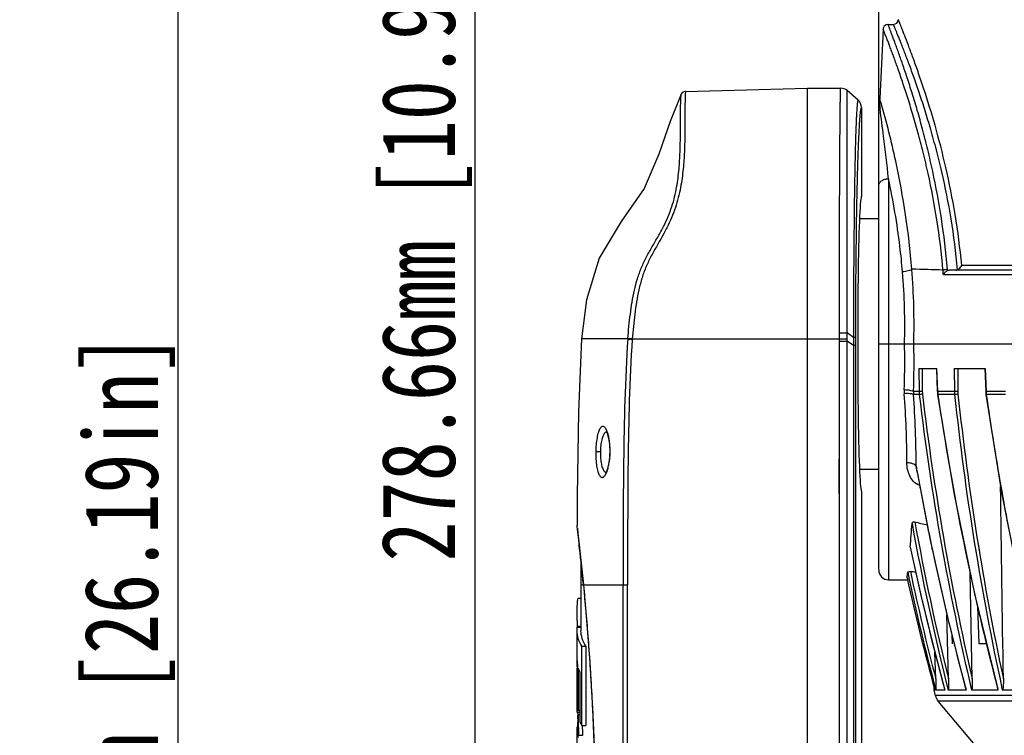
# Model space of a CAD drawing. Header units: millimetres. Extents: x 19266 to 21235, y -89 to 1237.
# Tile 11 of 74: x 19266 to 19467, y 694 to 840. Entities that reach past the tile are written whole.
import ezdxf

# ---------------------------------------------------------------- set-up
doc = ezdxf.new("R2010")
doc.units = ezdxf.units.MM
doc.header["$LTSCALE"] = 16.335
doc.header["$PDMODE"] = 3
doc.header["$PDSIZE"] = 0.3125
doc.layers.get('0').update_dxf_attribs({"linetype": 'CONTINUOUS'})
doc.layers.get('Defpoints').update_dxf_attribs({"linetype": 'CONTINUOUS'})
doc.layers.add('02___PRT_ALL_AXES', color=7, linetype='CONTINUOUS')
doc.layers.add('LAY0002', color=7, linetype='CONTINUOUS')
doc.layers.add('尺寸线', color=3, linetype='CONTINUOUS', lineweight=13)
doc.styles.get("Standard").update_dxf_attribs({"font": 'SimSun Regular.ttf', "width": 0.8})
doc.dimstyles.new('ISO-25', dxfattribs={"dimtxt": 15, "dimasz": 15, "dimexe": 1.25, "dimexo": 0.625, "dimtad": 1, "dimtoh": 1, "dimdsep": 46, "dimtxsty": 'Standard', "dimcen": 2.5, "dimadec": 0, "dimazin": 0, "dimtfac": 1, "dimtmove": 0, "dimatfit": 3, "dimldrblk": 'CLOSEDBLANK', "dimfxl": 1, "dimarcsym": 0})

# ---------------------------------------------------------------- blocks, each defined once
blk = doc.blocks.new('*D4')
at = {"layer": 'Defpoints', "color": 0, "transparency": 16777216}
for p in [(19298.45, 1029.66), (19467.28, 1029.66), (19469.34, 364.38)]:
    blk.add_point(p, dxfattribs=at)
at = {"layer": '尺寸线', "color": 0, "lineweight": -2, "transparency": 16777216}
for p, q in [((19466.66, 1029.66), (19297.2, 1029.66)), ((19298.45, 379.38), (19298.45, 1014.66)), ((19468.72, 364.38), (19297.2, 364.38))]:
    blk.add_line(p, q, dxfattribs=at)
at = {"layer": '尺寸线', "color": 0, "transparency": 16777216}
for points in [[(19295.95, 1014.66), (19300.95, 1014.66), (19298.45, 1029.66)], [(19295.95, 379.38), (19300.95, 379.38), (19298.45, 364.38)]]:
    blk.add_solid(points, dxfattribs=at)
at = {"layer": '尺寸线', "color": 0, "transparency": 16777216, "insert": (19288.57, 702.38), "char_height": 15, "attachment_point": 5, "rotation": 90}
blk.add_mtext('665.29mm [26.19in]', dxfattribs=at)
blk = doc.blocks.new('_ClosedBlank')
at = {"color": 0, "linetype": 'ByBlock', "lineweight": -2}
for p, q in [((-1, 0.167), (0, 0)), ((-1, 0.167), (-1, -0.167)), ((0, 0), (-1, -0.167))]:
    blk.add_line(p, q, dxfattribs=at)
blk = doc.blocks.new('*D6')
at = {"layer": 'Defpoints', "color": 0, "transparency": 16777216}
for p in [(19358.91, 942.16), (19462.57, 942.16), (19586.55, 663.5)]:
    blk.add_point(p, dxfattribs=at)
at = {"layer": '尺寸线', "color": 0, "lineweight": -2, "transparency": 16777216}
for p, q in [((19461.94, 942.16), (19357.66, 942.16)), ((19358.91, 678.5), (19358.91, 927.16)), ((19585.92, 663.5), (19357.66, 663.5))]:
    blk.add_line(p, q, dxfattribs=at)
at = {"layer": '尺寸线', "color": 0, "transparency": 16777216}
for points in [[(19356.41, 927.16), (19361.41, 927.16), (19358.91, 942.16)], [(19356.41, 678.5), (19361.41, 678.5), (19358.91, 663.5)]]:
    blk.add_solid(points, dxfattribs=at)
at = {"layer": '尺寸线', "color": 0, "transparency": 16777216, "insert": (19349.03, 802.83), "char_height": 15, "attachment_point": 5, "rotation": 90}
blk.add_mtext('278.66mm [10.97in]', dxfattribs=at)
blk = doc.blocks.new('*D11')
at = {"layer": 'Defpoints', "color": 0, "transparency": 16777216}
for p in [(19441.04, 1047.64), (19441.04, 799.16), (19732.04, 799.16)]:
    blk.add_point(p, dxfattribs=at)
at = {"layer": '尺寸线', "color": 0, "lineweight": -2, "transparency": 16777216}
for p, q in [((19441.04, 799.79), (19441.04, 1048.89)), ((19732.04, 799.79), (19732.04, 1048.89)), ((19717.04, 1047.64), (19456.04, 1047.64))]:
    blk.add_line(p, q, dxfattribs=at)
at = {"layer": '尺寸线', "color": 0, "transparency": 16777216}
for points in [[(19456.04, 1050.14), (19456.04, 1045.14), (19441.04, 1047.64)], [(19717.04, 1050.14), (19717.04, 1045.14), (19732.04, 1047.64)]]:
    blk.add_solid(points, dxfattribs=at)
at = {"layer": '尺寸线', "color": 0, "transparency": 16777216, "insert": (19586.54, 1057.51), "char_height": 15, "attachment_point": 5}
blk.add_mtext('291mm [11.46in]', dxfattribs=at)

msp = doc.modelspace()

# ---------------------------------------------------------------- linework, layer by layer
at = {"color": 7, "linetype": 'Continuous'}
for p, q in [((19441.923, 837.701), (19441.254, 823.573)), ((19442.928, 838.663), (19444.027, 838.663)), ((19401.697, 825.012), (19426.536, 825.663)), ((19426.536, 825.663), (19433.296, 825.663)), ((19426.536, 621.663), (19426.536, 825.662)), ((19436.838, 823.261), (19434.598, 825.181)), ((19434.635, 775.893), (19434.598, 825.181)), ((19437.536, 821.743), (19437.536, 803.663)), ((19441.146, 823.009), (19441.036, 822.356)), ((19441.036, 727.663), (19441.036, 822.355)), ((19441.254, 823.575), (19441.146, 823.009)), ((19441.146, 823.009), (19441.146, 823.009)), ((19441.156, 822.921), (19441.146, 823.009)), ((19441.188, 822.631), (19441.156, 822.921)), ((19441.254, 823.578), (19441.254, 823.579)), ((19441.431, 822.963), (19441.254, 823.578)), ((19441.531, 822.615), (19441.431, 822.963)), ((19443.036, 807.24), (19443.036, 725.663)), ((19436.084, 804.102), (19436.078, 803.687)), ((19436.559, 803.707), (19436.552, 803.346)), ((19713.608, 789.636), (19457.921, 789.636)), ((19716.568, 787.689), (19454.186, 787.689)), ((19455.034, 788.579), (19455.009, 788.88)), ((19715.681, 788.663), (19455.47, 788.663)), ((19433.033, 774.663), (19433.031, 775.913)), ((19434.637, 774.67), (19434.635, 775.893)), ((19435.895, 774.95), (19434.635, 775.893)), ((19389.968, 774.663), (19380.578, 774.663)), ((19389.975, 774.741), (19389.968, 774.661)), ((19390.876, 774.598), (19390.878, 774.663)), ((19390.878, 774.663), (19433.033, 774.663)), ((19433.033, 774.663), (19434.637, 774.67)), ((19433.034, 622.567), (19433.034, 774.231)), ((19433.034, 774.231), (19434.636, 774.231)), ((19434.636, 774.231), (19434.637, 774.67)), ((19434.636, 622.567), (19434.636, 774.231)), ((19435.898, 773.323), (19434.636, 774.231)), ((19435.895, 774.95), (19435.898, 773.323)), ((19436.296, 774.943), (19436.296, 773.323)), ((19441.036, 773.663), (19732.036, 773.663)), ((19435.898, 773.323), (19435.898, 624.995)), ((19436.296, 773.323), (19435.898, 773.323)), ((19436.296, 773.323), (19436.296, 624.995)), ((19449.192, 768.663), (19452.839, 768.663)), ((19449.192, 768.663), (19449.248, 763.947)), ((19449.851, 768.663), (19449.907, 763.943)), ((19452.795, 768.663), (19452.977, 763.941)), ((19453.022, 763.947), (19452.839, 768.663)), ((19456.415, 768.663), (19462.687, 768.663)), ((19456.415, 768.663), (19456.446, 763.947)), ((19457.108, 768.663), (19457.139, 763.943)), ((19462.609, 768.663), (19462.805, 763.94)), ((19462.687, 768.663), (19462.883, 763.947)), ((19449.248, 763.947), (19448.105, 763.947)), ((19452.977, 763.941), (19453.022, 763.947)), ((19452.977, 763.941), (19453.028, 763.38)), ((19456.446, 763.947), (19453.022, 763.947)), ((19462.883, 763.947), (19462.805, 763.94)), ((19462.805, 763.94), (19462.855, 763.383)), ((19466.826, 763.947), (19462.883, 763.947)), ((19449.285, 763.379), (19448.101, 763.379)), ((19453.029, 763.377), (19453.073, 763.379)), ((19456.478, 763.379), (19453.073, 763.379)), ((19466.853, 763.379), (19462.856, 763.379)), ((19384.385, 751.663), (19383.447, 751.676)), ((19386.306, 751.676), (19386.282, 751.001)), ((19386.299, 752.427), (19386.306, 751.676)), ((19386.306, 751.676), (19386.354, 751.676)), ((19448.868, 747.581), (19448.654, 748.792)), ((19448.847, 747.576), (19448.847, 747.577)), ((19379.649, 736.73), (19379.647, 736.742)), ((19379.678, 736.448), (19379.649, 736.73)), ((19447.459, 732.277), (19447.456, 732.326)), ((19451.951, 731.751), (19451.871, 732.133)), ((19380.603, 727.832), (19380.923, 724.615)), ((19443.036, 725.663), (19446.897, 725.663)), ((19460.076, 705.5), (19459.639, 727.076)), ((19380.439, 724.663), (19380.439, 715.298)), ((19380.439, 724.663), (19380.804, 724.663)), ((19380.926, 724.663), (19380.921, 724.713)), ((19380.923, 724.616), (19380.926, 724.663)), ((19380.926, 724.663), (19389.928, 724.663)), ((19389.02, 626.663), (19389.02, 724.663)), ((19389.932, 626.663), (19389.928, 724.663)), ((19380.439, 721.855), (19379.864, 721.855)), ((19461.114, 720.327), (19461.421, 712.663)), ((19455.233, 705.5), (19454.889, 718.62)), ((19379.638, 715.298), (19379.694, 716.043)), ((19379.639, 716.241), (19380.439, 716.241)), ((19379.694, 716.043), (19380.439, 716.043)), ((19379.721, 716.043), (19379.721, 716.241)), ((19380.439, 716.242), (19380.439, 716.241)), ((19379.639, 707.988), (19379.639, 715.297)), ((19455.941, 714.425), (19456.009, 712.663)), ((19380.629, 696.026), (19380.629, 712.142)), ((19380.629, 712.142), (19381.435, 712.142)), ((19381.435, 712.142), (19381.435, 696.026)), ((19462.951, 712.663), (19461.421, 712.663)), ((19452.637, 705.5), (19452.465, 710.913)), ((19379.639, 707.988), (19379.639, 709.151)), ((19379.639, 698.634), (19379.639, 707.678)), ((19379.639, 698.635), (19379.639, 707.678)), ((19379.71, 707.988), (19379.643, 707.988)), ((19379.643, 705.388), (19379.643, 707.678)), ((19379.681, 703.625), (19379.681, 707.625)), ((19379.71, 708.453), (19379.71, 699.829)), ((19379.904, 699.068), (19379.904, 707.678)), ((19380.201, 706.943), (19380.201, 696.779)), ((19452.228, 703.994), (19452.257, 703.183)), ((19465.351, 703.183), (19465.295, 703.394)), ((19466.12, 703.557), (19466.202, 703.183)), ((19452.257, 703.183), (19452.542, 702.131)), ((19452.442, 703.183), (19452.257, 703.183)), ((19720.531, 702.131), (19452.542, 702.131)), ((19454.511, 703.183), (19452.668, 703.183)), ((19454.511, 703.183), (19454.493, 703.217)), ((19458.838, 703.183), (19455.185, 703.183)), ((19458.838, 703.183), (19458.809, 703.289)), ((19465.351, 703.183), (19459.949, 703.183)), ((19474.766, 703.183), (19466.202, 703.183)), ((19470.512, 680.333), (19453.141, 700.987)), ((19719.932, 700.987), (19453.141, 700.987)), ((19379.639, 698.634), (19379.755, 698.634)), ((19379.756, 698.746), (19380.201, 698.746)), ((19379.773, 697.381), (19379.773, 698.04)), ((19379.904, 699.068), (19380.201, 699.068)), ((19379.947, 696.773), (19379.914, 698.178)), ((19380.201, 698.178), (19379.916, 698.178)), ((19379.639, 695.042), (19379.694, 695.761)), ((19379.694, 695.761), (19379.832, 695.761)), ((19379.827, 695.935), (19379.851, 695.05)), ((19380.629, 696.026), (19381.435, 696.026)), ((19379.639, 685.301), (19379.639, 694.43)), ((19379.851, 695.05), (19379.868, 694.43)), ((19380.014, 694.022), (19380.004, 694.434)), ((19380.016, 694.022), (19380.818, 694.022))]:
    msp.add_line(p, q, dxfattribs=at)
for points in [[(19442.923, 838.663), (19442.546, 838.589), (19442.159, 838.308), (19441.946, 837.878), (19441.924, 837.714)], [(19400.828, 824.451), (19398.578, 818.883), (19396.264, 812.247), (19393.284, 805.283), (19388.635, 798.561), (19384.133, 791.117), (19381.595, 782.628), (19380.578, 774.663)], [(19401.7, 825.012), (19401.567, 824.999), (19401.248, 824.891), (19400.967, 824.663), (19400.827, 824.451)], [(19380.578, 774.663), (19379.914, 759.815), (19379.67, 742.764), (19379.647, 736.742)], [(19453.029, 763.377), (19456.317, 743.361), (19460.515, 722.781), (19465.25, 703.384)], [(19462.856, 763.379), (19466.033, 743.426), (19470.076, 722.847), (19474.597, 703.529)], [(19385.582, 755.911), (19385.562, 755.924), (19385.585, 755.883), (19385.775, 755.508), (19386.005, 754.767), (19386.197, 753.702), (19386.299, 752.427)], [(19386.282, 751.001), (19386.151, 749.715), (19385.929, 748.622), (19385.674, 747.855), (19385.464, 747.459), (19385.432, 747.417)], [(19448.847, 747.576), (19451.522, 733.698), (19455.031, 717.987), (19458.787, 703.284)], [(19379.7, 736.193), (19379.811, 735.149), (19380.01, 733.34), (19380.28, 730.886), (19380.443, 729.338)], [(19379.701, 736.193), (19379.811, 735.155), (19380.01, 733.351), (19380.279, 730.905), (19380.603, 727.832)], [(19447.459, 732.277), (19449.556, 722.78), (19452.03, 712.563), (19454.493, 703.217)], [(19380.923, 724.616), (19381.568, 717.45), (19382.215, 708.828), (19382.771, 699.38), (19383.201, 689.164), (19383.446, 678.181), (19383.47, 666.439), (19383.47, 653.881), (19383.237, 640.429), (19382.644, 626.689)]]:
    msp.add_lwpolyline(points, dxfattribs=at)
for centre, radius, start, end in [((19444.027, 839.663), 1, 269.99935, 357.02182), ((19433.296, 823.662), 2, 49.3993, 89.99885), ((19435.537, 821.743), 2, 359.99869, 49.40646), ((19443.05, 822.353), 2.014, 160.99601, 179.93654), ((19439.245, 823.664), 2.011, 340.973, 357.65288), ((19585.213, 838.904), 144.942, 186.44649, 186.91358), ((20771.81, 784.697), 1335.867, 179.185486, 179.377179), ((20424.864, 783.492), 988.512, 178.849153, 179.088091), ((21558.794, 775.976), 2122.899, 179.372702, 180.027703), ((20933.805, 775.903), 1497.509, 179.107664, 180.036725), ((19316.869, 777.407), 129.472, 358.34286, 4.8259), ((19437.343, 321.187), 467.786, 87.94643, 88.72204), ((19305.841, 777.557), 142.384, 358.43253, 4.55161), ((19321.886, 777.341), 132.705, 4.47236, 4.8985), ((19404.323, 974.828), 200.681, 265.89814, 266.15765), ((19343.275, 774.231), 89.759, 0.00017, 0.27561), ((19316.962, 769.919), 129.379, 0.99355, 1.6583), ((19306.039, 769.771), 142.185, 357.65242, 1.56817), ((19317.02, 769.923), 129.321, 357.50165, 0.99207), ((19452.546, 764.009), 6.334, 177.49254, 184.40682), ((19267.268, 749.614), 179.503, 359.95159, 4.44388), ((19452.884, 763.625), 4.79, 176.1376, 182.93974), ((19454.631, 764.018), 5.384, 180.7516, 186.81563), ((19454.757, 764.001), 4.85, 180.68151, 186.73902), ((19458.446, 764.149), 5.428, 182.13358, 188.15883), ((19462.17, 763.994), 5.725, 180.46524, 186.16456), ((19462.301, 763.977), 5.163, 180.37248, 186.05998), ((19468.672, 764.177), 5.793, 182.26842, 185.09221), ((19468.665, 764.176), 5.787, 185.09204, 187.91645), ((19252.002, 748.643), 196.651, 0.0432, 4.2974), ((19975.548, 825.563), 529.924, 186.73893, 193.35238), ((19975.79, 825.588), 529.511, 186.74115, 193.10818), ((19984.036, 840.324), 536.51, 188.24564, 194.7868), ((20014.109, 822.565), 560.763, 186.05856, 192.25279), ((20014.379, 822.602), 560.344, 186.06153, 192.06019), ((20030.363, 843.537), 573.063, 188.040668, 188.971583), ((20029.712, 843.435), 572.404, 188.9717, 189.23122), ((20028.772, 843.28), 571.452, 189.231, 190.8356), ((19480.954, 753.312), 32.616, 187.966, 190.12758), ((19956.246, 838.177), 515.402, 190.12393, 190.37366), ((19956.233, 838.175), 515.389, 190.37366, 190.57), ((19956.055, 838.141), 515.209, 190.56992, 191.87388), ((19948.568, 828.144), 508.351, 190.27854, 193.96086), ((19257.22, 749.045), 190.969, 354.97763, 356.41249), ((19948.375, 828.127), 508.77, 190.30721, 194.21617), ((19938.421, 835.757), 501.742, 191.89645, 195.32106), ((19955.261, 837.971), 514.396, 191.91707, 195.17843), ((24884.303, 726.767), 5503.864, 179.973083, 180.021901), ((19443.036, 727.663), 2, 180, 270), ((19253.81, 749.387), 194.396, 353.11168, 353.45094), ((19931.569, 833.372), 496.499, 192.4808, 195.20141), ((19934.595, 830.804), 498.538, 191.99264, 194.83232), ((19934.704, 830.804), 498.086, 191.98941, 194.57053), ((19598.576, 716.28), 218.938, 179.71438, 180.01029), ((19387.937, 708.795), 8.339, 187.89962, 188.06899), ((19935.031, 833.296), 500, 195.08349, 195.20843), ((19455.437, 702.918), 3, 195.20843, 220.06541), ((20424.957, 724.127), 1045.51, 181.391066, 181.545125), ((19434.402, 697.345), 54.63, 179.96194, 180.57753), ((19384.845, 695.143), 5.216, 191.26951, 197.43817)]:
    msp.add_arc(centre, radius, start, end, dxfattribs=at)
for centre, major_axis, ratio, start_param, end_param in [((19570.79, 773.663), (179.255, 1.868), 0.2675725, -2.3253232, -2.3060911), ((19555.313, 773.663), (364.822, 1.719), 0.1314865, -1.8714689, -1.8683838)]:
    msp.add_ellipse(centre, major_axis=major_axis, ratio=ratio, start_param=start_param, end_param=end_param, dxfattribs=at)
for points, knots in [([(19454.105, 788.672), (19453.812, 792.089), (19453.009, 798.674), (19451.497, 806.653), (19450.107, 812.581), (19449.045, 816.643), (19447.968, 820.404), (19446.907, 823.845), (19445.889, 826.946), (19444.943, 829.685), (19444.206, 831.732), (19443.673, 833.174), (19443.323, 834.106), (19443.008, 834.934), (19442.731, 835.656), (19442.493, 836.27), (19442.319, 836.713), (19442.201, 837.012), (19442.129, 837.196), (19442.068, 837.351), (19442.018, 837.478), (19441.978, 837.577), (19441.953, 837.642), (19441.937, 837.679), (19441.931, 837.698), (19441.925, 837.707), (19441.925, 837.713), (19441.924, 837.714)], [0, 0, 0, 0, 0.2028535, 0.3920737, 0.4801196, 0.5630701, 0.6403964, 0.7115799, 0.7760952, 0.8334161, 0.8830243, 0.9047799, 0.9244249, 0.9419041, 0.9571664, 0.9701642, 0.9808578, 0.9853288, 0.9892112, 0.9925021, 0.9951985, 0.9972978, 0.9987984, 0.9993239, 0.9996994, 0.9999248, 1, 1, 1, 1]), ([(19455.009, 788.88), (19454.719, 792.337), (19453.926, 799.003), (19452.432, 807.086), (19451.055, 813.098), (19450.002, 817.221), (19448.934, 821.043), (19447.881, 824.541), (19446.87, 827.695), (19445.929, 830.483), (19445.196, 832.566), (19444.665, 834.036), (19444.317, 834.986), (19444.003, 835.829), (19443.727, 836.565), (19443.489, 837.19), (19443.317, 837.642), (19443.199, 837.948), (19443.127, 838.134), (19443.066, 838.293), (19443.016, 838.422), (19442.977, 838.523), (19442.952, 838.59), (19442.936, 838.627), (19442.93, 838.646), (19442.924, 838.656), (19442.924, 838.662), (19442.923, 838.663)], [0, 0, 0, 0, 0.2024367, 0.3914339, 0.4794394, 0.5623914, 0.6397546, 0.7110027, 0.7756026, 0.8330196, 0.8827273, 0.9045314, 0.9242228, 0.9417454, 0.9570473, 0.9700799, 0.9808031, 0.9852867, 0.9891801, 0.9924804, 0.9951846, 0.9972899, 0.9987948, 0.9993219, 0.9996985, 0.9999246, 1, 1, 1, 1]), ([(19457.088, 788.751), (19456.774, 792.219), (19455.913, 798.907), (19454.295, 807.004), (19452.808, 813.024), (19451.671, 817.153), (19450.518, 820.98), (19449.381, 824.485), (19448.29, 827.646), (19447.274, 830.443), (19446.483, 832.534), (19445.91, 834.01), (19445.534, 834.964), (19445.195, 835.812), (19444.896, 836.551), (19444.64, 837.181), (19444.453, 837.635), (19444.326, 837.943), (19444.248, 838.131), (19444.182, 838.29), (19444.128, 838.42), (19444.086, 838.522), (19444.057, 838.588), (19444.042, 838.628), (19444.032, 838.646), (19444.031, 838.66), (19444.027, 838.663)], [0, 0, 0, 0, 0.2017184, 0.3901581, 0.477992, 0.5608477, 0.6382018, 0.7095238, 0.7742715, 0.8318963, 0.8818514, 0.9037861, 0.9236073, 0.941255, 0.9566736, 0.9698121, 0.9806266, 0.9851498, 0.9890786, 0.9924092, 0.9951382, 0.9972631, 0.9987825, 0.9993147, 0.9996952, 1, 1, 1, 1]), ([(19457.921, 789.636), (19457.599, 793.104), (19456.73, 799.79), (19454.845, 809.293), (19452.657, 817.786), (19450.709, 824.127), (19449.21, 828.56), (19448.213, 831.364), (19447.317, 833.783), (19446.547, 835.795), (19445.992, 837.209), (19445.627, 838.124), (19445.418, 838.643), (19445.255, 839.049), (19445.135, 839.338), (19445.068, 839.514), (19445.032, 839.591), (19445.026, 839.611)], [0, 0, 0, 0, 0.2017202, 0.3901235, 0.5607852, 0.7094675, 0.7742273, 0.8318645, 0.8818306, 0.9235951, 0.9566673, 0.9698079, 0.980624, 0.9890773, 0.9951377, 0.9987822, 1, 1, 1, 1]), ([(19433.031, 775.913), (19433.031, 779.17), (19433.031, 784.011), (19433.045, 790.388), (19433.056, 794.979), (19433.069, 799.382), (19433.084, 803.553), (19433.102, 807.455), (19433.124, 811.051), (19433.142, 814.307), (19433.162, 817.194), (19433.183, 819.355), (19433.199, 820.879), (19433.21, 821.862), (19433.221, 822.735), (19433.231, 823.496), (19433.241, 824.143), (19433.25, 824.61), (19433.257, 824.925), (19433.262, 825.118), (19433.268, 825.281), (19433.274, 825.415), (19433.279, 825.519), (19433.284, 825.587), (19433.288, 825.626), (19433.291, 825.646), (19433.293, 825.656), (19433.295, 825.663), (19433.296, 825.663)], [0, 0, 0, 0, 0.1963857, 0.2919219, 0.3844989, 0.4732607, 0.5573684, 0.6360396, 0.7085425, 0.7741965, 0.8323925, 0.8825866, 0.9045329, 0.9243082, 0.9418689, 0.9571718, 0.9701804, 0.9808677, 0.9853327, 0.9892077, 0.9924903, 0.9951795, 0.9972743, 0.9987739, 0.9993005, 0.9996787, 0.9999094, 1, 1, 1, 1]), ([(19389.975, 774.741), (19390.115, 776.395), (19390.356, 778.87), (19390.828, 782.143), (19391.291, 784.561), (19391.904, 786.928), (19392.722, 789.214), (19393.762, 791.386), (19394.944, 793.452), (19396.138, 795.471), (19397.243, 797.487), (19398.194, 799.514), (19398.952, 801.544), (19399.519, 803.553), (19400.044, 806.114), (19400.422, 809.142), (19400.618, 812.521), (19400.676, 815.526), (19400.683, 817.782), (19400.685, 819.378), (19400.689, 820.41), (19400.699, 821.33), (19400.715, 822.135), (19400.737, 822.824), (19400.759, 823.322), (19400.776, 823.66), (19400.788, 823.866), (19400.799, 824.041), (19400.809, 824.185), (19400.816, 824.296), (19400.822, 824.371), (19400.825, 824.412), (19400.827, 824.435), (19400.826, 824.441), (19400.829, 824.452), (19400.828, 824.451)], [0, 0, 0, 0, 0.0963803, 0.1443076, 0.1919473, 0.2392324, 0.2861493, 0.3327019, 0.3788263, 0.4243064, 0.4688906, 0.5122619, 0.554182, 0.5945657, 0.6333308, 0.7058431, 0.7714971, 0.8298046, 0.8803307, 0.902468, 0.9224499, 0.9402603, 0.9558792, 0.9692361, 0.9802438, 0.9848521, 0.9888572, 0.9922549, 0.9950408, 0.9972106, 0.9987613, 0.9993041, 0.9996915, 0.9999235, 1, 1, 1, 1]), ([(19401.7, 825.012), (19401.701, 825.012), (19401.697, 825.004), (19401.7, 824.995), (19401.696, 824.973), (19401.696, 824.946), (19401.693, 824.91), (19401.689, 824.848), (19401.683, 824.749), (19401.675, 824.608), (19401.667, 824.436), (19401.657, 824.233), (19401.647, 823.999), (19401.638, 823.733), (19401.624, 823.317), (19401.609, 822.721), (19401.596, 821.915), (19401.587, 820.993), (19401.585, 819.958), (19401.584, 818.812), (19401.58, 817.556), (19401.566, 815.662), (19401.516, 813.038), (19401.307, 809.606), (19400.837, 805.827), (19399.906, 801.791), (19398.519, 798.416), (19397.097, 795.73), (19395.918, 793.677), (19394.732, 791.59), (19393.665, 789.405), (19392.831, 787.086), (19391.992, 783.862), (19391.331, 779.705), (19391.022, 776.35), (19390.88, 774.663)], [0, 0, 0, 0, 0.0000764, 0.0003051, 0.0006856, 0.001217, 0.0018989, 0.0027305, 0.0048401, 0.0075418, 0.0108362, 0.0147254, 0.0192119, 0.0242968, 0.0299772, 0.0431064, 0.058554, 0.076229, 0.0960428, 0.1179679, 0.1419973, 0.1681442, 0.2266543, 0.2926151, 0.3654273, 0.4450373, 0.5295873, 0.5739854, 0.6194487, 0.6654337, 0.7117701, 0.7588265, 0.8066217, 0.9028328, 1, 1, 1, 1]), ([(19436.838, 823.261), (19436.826, 823.261), (19436.8, 823.23), (19436.778, 823.167), (19436.75, 823.064), (19436.711, 822.849), (19436.664, 822.481), (19436.612, 821.922), (19436.561, 821.207), (19436.51, 820.339), (19436.461, 819.319), (19436.412, 818.152), (19436.364, 816.841), (19436.299, 814.82), (19436.227, 811.971), (19436.15, 808.193), (19436.105, 805.515), (19436.084, 804.102)], [0, 0, 0, 0, 0.0018211, 0.005344, 0.0108404, 0.0183606, 0.0394998, 0.0687613, 0.1061041, 0.1514534, 0.2046624, 0.2655682, 0.3339702, 0.4096107, 0.5815479, 0.7791913, 1, 1, 1, 1]), ([(19437.536, 821.743), (19437.505, 821.749), (19437.459, 821.674), (19437.427, 821.582), (19437.391, 821.451), (19437.358, 821.287), (19437.308, 820.993), (19437.249, 820.532), (19437.183, 819.867), (19437.117, 819.055), (19437.052, 818.1), (19436.963, 816.547), (19436.859, 814.274), (19436.747, 811.168), (19436.644, 807.588), (19436.587, 805.048), (19436.559, 803.707)], [0, 0, 0, 0, 0.0052167, 0.0105012, 0.0177753, 0.0270719, 0.0384011, 0.0671715, 0.1040861, 0.1490919, 0.2020435, 0.2627727, 0.4067443, 0.5791049, 0.7776908, 1, 1, 1, 1]), ([(19447.776, 788.857), (19447.189, 796.238), (19445.46, 807.609), (19442.645, 818.72), (19441.531, 822.615)], [0, 0, 0, 0, 0.6463253, 1, 1, 1, 1]), ([(19443.036, 807.24), (19442.73, 810.125), (19442.166, 814.865), (19441.55, 819.598), (19441.325, 821.457)], [0, 0, 0, 0, 0.6077434, 1, 1, 1, 1]), ([(19441.036, 805.841), (19441.036, 806.026), (19441.159, 806.426), (19441.625, 806.881), (19442.279, 807.173), (19442.779, 807.24), (19443.036, 807.24)], [0, 0, 0, 0, 0.2082171, 0.4430138, 0.710936, 1, 1, 1, 1]), ([(19445.882, 788.299), (19445.735, 790.042), (19445.083, 796.397), (19444.011, 802.706), (19443.036, 807.24)], [0, 0, 0, 0, 0.2739146, 1, 1, 1, 1]), ([(19457.088, 788.751), (19457.189, 788.794), (19457.545, 789.003), (19457.818, 789.352), (19457.921, 789.636)], [0, 0, 0, 0, 0.2670678, 1, 1, 1, 1]), ([(19447.776, 788.857), (19447.695, 788.776), (19447.456, 788.636), (19446.829, 788.412), (19446.276, 788.328), (19445.882, 788.299)], [0, 0, 0, 0, 0.1710365, 0.4067644, 1, 1, 1, 1]), ([(19454.105, 788.672), (19454.154, 788.701), (19454.275, 788.75), (19454.575, 788.831), (19454.829, 788.866), (19455.009, 788.88)], [0, 0, 0, 0, 0.1803613, 0.4187812, 1, 1, 1, 1]), ([(19455.034, 788.579), (19454.931, 788.536), (19454.568, 788.327), (19454.29, 787.975), (19454.186, 787.689)], [0, 0, 0, 0, 0.2683861, 1, 1, 1, 1]), ([(19433.031, 775.913), (19433.184, 775.913), (19433.719, 775.911), (19434.254, 775.905), (19434.635, 775.893)], [0, 0, 0, 0, 0.2873489, 1, 1, 1, 1]), ([(19389.968, 774.661), (19389.401, 766.338), (19389.008, 749.66), (19389.02, 732.992), (19389.02, 724.663)], [0, 0, 0, 0, 0.5003711, 1, 1, 1, 1]), ([(19390.876, 774.598), (19390.31, 766.293), (19389.918, 749.636), (19389.93, 732.988), (19389.93, 724.663)], [0, 0, 0, 0, 0.4999573, 1, 1, 1, 1]), ([(19390.88, 774.663), (19390.786, 774.671), (19390.484, 774.697), (19390.182, 774.722), (19389.975, 774.741)], [0, 0, 0, 0, 0.3128987, 1, 1, 1, 1]), ([(19436.296, 774.943), (19436.286, 774.945), (19436.248, 774.944), (19436.17, 774.948), (19436.047, 774.948), (19435.951, 774.95), (19435.895, 774.95)], [0, 0, 0, 0, 0.0797771, 0.2765362, 0.5858642, 1, 1, 1, 1]), ([(19448.105, 763.947), (19448.016, 764.001), (19447.772, 764.085), (19447.343, 764.18), (19446.808, 764.25), (19446.421, 764.278), (19446.218, 764.286)], [0, 0, 0, 0, 0.1618015, 0.3961626, 0.6843741, 1, 1, 1, 1]), ([(19448.101, 763.379), (19448.009, 763.425), (19447.764, 763.486), (19447.337, 763.537), (19446.809, 763.551), (19446.429, 763.536), (19446.231, 763.522)], [0, 0, 0, 0, 0.1626022, 0.3963958, 0.68393, 1, 1, 1, 1]), ([(19449.907, 763.943), (19449.777, 763.939), (19449.557, 763.938), (19449.337, 763.938), (19449.248, 763.947)], [0, 0, 0, 0, 0.5918441, 1, 1, 1, 1]), ([(19457.139, 763.943), (19457.009, 763.939), (19456.778, 763.937), (19456.546, 763.939), (19456.446, 763.947)], [0, 0, 0, 0, 0.5621458, 1, 1, 1, 1]), ([(19449.94, 763.432), (19449.812, 763.412), (19449.629, 763.39), (19449.41, 763.377), (19449.32, 763.375), (19449.285, 763.379)], [0, 0, 0, 0, 0.5918494, 0.8389942, 1, 1, 1, 1]), ([(19457.168, 763.432), (19457.04, 763.411), (19456.81, 763.386), (19456.579, 763.37), (19456.478, 763.379)], [0, 0, 0, 0, 0.5624588, 1, 1, 1, 1]), ([(19385.881, 755.524), (19385.831, 755.678), (19385.728, 755.96), (19385.545, 756.329), (19385.352, 756.608), (19385.148, 756.796), (19384.924, 756.882), (19384.694, 756.838), (19384.489, 756.678), (19384.301, 756.426), (19384.125, 756.082), (19383.893, 755.458), (19383.671, 754.482), (19383.502, 753.145), (19383.455, 752.18), (19383.447, 751.676)], [0, 0, 0, 0, 0.0660899, 0.1218342, 0.1673975, 0.2036425, 0.2331732, 0.26139, 0.2945961, 0.3365876, 0.3887477, 0.4514544, 0.6070822, 0.7948026, 1, 1, 1, 1]), ([(19385.373, 755.641), (19385.298, 755.569), (19385.153, 755.384), (19384.891, 754.896), (19384.639, 754.083), (19384.448, 752.939), (19384.394, 752.102), (19384.385, 751.663)], [0, 0, 0, 0, 0.0754048, 0.1668627, 0.3979266, 0.6834557, 1, 1, 1, 1]), ([(19385.641, 755.815), (19385.618, 755.807), (19385.519, 755.765), (19385.432, 755.699), (19385.373, 755.641)], [0, 0, 0, 0, 0.2311139, 1, 1, 1, 1]), ([(19386.354, 751.676), (19386.363, 752.383), (19386.315, 753.41), (19386.109, 754.691), (19385.965, 755.264), (19385.881, 755.524)], [0, 0, 0, 0, 0.5456769, 0.7890521, 1, 1, 1, 1]), ([(19383.447, 751.676), (19383.441, 751.175), (19383.46, 750.214), (19383.59, 748.88), (19383.783, 747.904), (19383.995, 747.279), (19384.16, 746.934), (19384.34, 746.679), (19384.539, 746.516), (19384.766, 746.466), (19384.991, 746.545), (19385.198, 746.725), (19385.399, 746.996), (19385.591, 747.356), (19385.702, 747.63), (19385.756, 747.781)], [0, 0, 0, 0, 0.2055399, 0.3936401, 0.5494077, 0.6120214, 0.6640426, 0.7059025, 0.7390478, 0.767281, 0.7968335, 0.8331332, 0.8786942, 0.9342655, 1, 1, 1, 1]), ([(19384.385, 751.663), (19384.378, 751.229), (19384.403, 750.401), (19384.55, 749.265), (19384.769, 748.452), (19385.009, 747.959), (19385.144, 747.771), (19385.216, 747.696)], [0, 0, 0, 0, 0.316065, 0.6016072, 0.8329255, 0.924462, 1, 1, 1, 1]), ([(19385.756, 747.781), (19385.85, 748.042), (19386.016, 748.617), (19386.265, 749.913), (19386.344, 750.955), (19386.354, 751.676)], [0, 0, 0, 0, 0.2101815, 0.4532959, 1, 1, 1, 1]), ([(19449.373, 744.844), (19448.908, 745.005), (19448.095, 745.582), (19447.308, 746.771), (19446.866, 748.088), (19446.77, 749.004), (19446.77, 749.462)], [0, 0, 0, 0, 0.2630536, 0.5109993, 0.7547055, 1, 1, 1, 1]), ([(19448.654, 748.792), (19448.577, 748.9), (19448.346, 749.098), (19447.721, 749.386), (19447.159, 749.462), (19446.77, 749.462)], [0, 0, 0, 0, 0.1936693, 0.4320021, 1, 1, 1, 1]), ([(19385.216, 747.696), (19385.239, 747.673), (19385.324, 747.591), (19385.428, 747.526), (19385.51, 747.5)], [0, 0, 0, 0, 0.2760415, 1, 1, 1, 1]), ([(19447.815, 737.095), (19447.818, 737.145), (19447.845, 737.25), (19447.963, 737.388), (19448.155, 737.463), (19448.302, 737.454), (19448.375, 737.437)], [0, 0, 0, 0, 0.1996852, 0.4254274, 0.7002342, 1, 1, 1, 1]), ([(19380.921, 724.713), (19380.684, 727.155), (19380.279, 731.068), (19379.828, 734.976), (19379.678, 736.448)], [0, 0, 0, 0, 0.6237082, 1, 1, 1, 1]), ([(19446.938, 727.215), (19446.94, 727.237), (19447.002, 727.283), (19447.181, 727.33), (19447.356, 727.341), (19447.483, 727.336)], [0, 0, 0, 0, 0.1172216, 0.3386997, 1, 1, 1, 1]), ([(19380.926, 724.663), (19381.285, 720.963), (19381.949, 713.279), (19382.581, 703.537), (19382.98, 695.431), (19383.224, 689.231), (19383.399, 682.982), (19383.487, 676.703), (19383.491, 670.413), (19383.478, 664.124), (19383.491, 657.833), (19383.485, 651.544), (19383.395, 645.266), (19383.216, 639.018), (19382.97, 632.821), (19382.766, 628.708), (19382.654, 626.663)], [0, 0, 0, 0, 0.1136643, 0.2358607, 0.2985355, 0.3618371, 0.4256104, 0.4897087, 0.5538659, 0.6179677, 0.6820681, 0.7462316, 0.8103163, 0.8740745, 0.9373539, 1, 1, 1, 1]), ([(19379.641, 717.371), (19379.643, 717.643), (19379.647, 718.175), (19379.656, 718.953), (19379.671, 719.686), (19379.691, 720.354), (19379.714, 720.861), (19379.737, 721.214), (19379.757, 721.429), (19379.777, 721.603), (19379.802, 721.735), (19379.822, 721.813), (19379.85, 721.855), (19379.864, 721.855)], [0, 0, 0, 0, 0.1805478, 0.3541381, 0.5179593, 0.668128, 0.799171, 0.8552635, 0.9036069, 0.9430455, 0.9724836, 0.9911292, 1, 1, 1, 1]), ([(19380.629, 712.142), (19380.32, 712.633), (19379.824, 713.645), (19379.639, 714.764), (19379.639, 715.298)], [0, 0, 0, 0, 0.5210188, 1, 1, 1, 1]), ([(19381.435, 712.142), (19381.125, 712.633), (19380.623, 713.644), (19380.439, 714.764), (19380.439, 715.298)], [0, 0, 0, 0, 0.5213158, 1, 1, 1, 1]), ([(19379.639, 709.151), (19379.639, 709.098), (19379.643, 708.886), (19379.675, 708.676), (19379.699, 708.519)], [0, 0, 0, 0, 0.2490054, 1, 1, 1, 1]), ([(19379.643, 707.988), (19379.644, 707.962), (19379.652, 707.848), (19379.666, 707.736), (19379.678, 707.649)], [0, 0, 0, 0, 0.2317935, 1, 1, 1, 1]), ([(19379.7, 708.519), (19379.7, 708.513), (19379.706, 708.5), (19379.702, 708.477), (19379.709, 708.461), (19379.71, 708.453)], [0, 0, 0, 0, 0.2538713, 0.6224811, 1, 1, 1, 1]), ([(19380.201, 706.943), (19380.172, 707.004), (19380.061, 707.244), (19379.965, 707.491), (19379.904, 707.678)], [0, 0, 0, 0, 0.2548537, 1, 1, 1, 1]), ([(19452.637, 705.5), (19452.643, 705.294), (19452.652, 704.986), (19452.662, 704.577), (19452.669, 704.272), (19452.674, 704.019), (19452.677, 703.819), (19452.678, 703.672), (19452.679, 703.55), (19452.679, 703.455), (19452.679, 703.386), (19452.678, 703.321), (19452.677, 703.268), (19452.675, 703.232), (19452.674, 703.208), (19452.671, 703.195), (19452.671, 703.183), (19452.668, 703.183)], [0, 0, 0, 0, 0.2660729, 0.3985073, 0.5302356, 0.6608122, 0.7254043, 0.7892522, 0.851911, 0.8825341, 0.912386, 0.9410338, 0.9676237, 0.979425, 0.9895477, 0.996931, 1, 1, 1, 1]), ([(19455.233, 705.5), (19455.239, 705.294), (19455.245, 704.986), (19455.249, 704.577), (19455.249, 704.272), (19455.247, 704.019), (19455.243, 703.819), (19455.239, 703.672), (19455.233, 703.527), (19455.226, 703.409), (19455.218, 703.321), (19455.211, 703.259), (19455.202, 703.219), (19455.194, 703.183), (19455.185, 703.183)], [0, 0, 0, 0, 0.265407, 0.3975043, 0.5289015, 0.6591659, 0.7236172, 0.787343, 0.8499136, 0.9103699, 0.9390673, 0.9657901, 0.9880964, 1, 1, 1, 1]), ([(19460.076, 705.5), (19460.081, 705.294), (19460.084, 704.986), (19460.081, 704.577), (19460.075, 704.272), (19460.066, 704.019), (19460.056, 703.819), (19460.046, 703.672), (19460.033, 703.527), (19460.017, 703.39), (19459.998, 703.279), (19459.979, 703.215), (19459.96, 703.183), (19459.949, 703.183)], [0, 0, 0, 0, 0.2640828, 0.3955374, 0.5263238, 0.6560375, 0.7202539, 0.7837905, 0.8462484, 0.9067415, 0.9625818, 0.985651, 1, 1, 1, 1]), ([(19466.402, 705.524), (19466.405, 705.316), (19466.406, 705.005), (19466.397, 704.592), (19466.385, 704.283), (19466.367, 703.978), (19466.344, 703.727), (19466.319, 703.531), (19466.296, 703.391), (19466.269, 703.281), (19466.241, 703.212), (19466.215, 703.183), (19466.202, 703.183)], [0, 0, 0, 0, 0.2624843, 0.3931693, 0.5232304, 0.6523015, 0.7795781, 0.8419363, 0.9025321, 0.9589945, 0.9830579, 1, 1, 1, 1]), ([(19465.351, 703.183), (19465.337, 703.183), (19465.312, 703.211), (19465.28, 703.278), (19465.262, 703.341), (19465.25, 703.384)], [0, 0, 0, 0, 0.1728588, 0.4205876, 1, 1, 1, 1]), ([(19458.838, 703.183), (19458.824, 703.183), (19458.804, 703.23), (19458.793, 703.261), (19458.787, 703.284)], [0, 0, 0, 0, 0.3810634, 1, 1, 1, 1]), ([(19379.71, 699.829), (19379.721, 699.765), (19379.772, 699.508), (19379.842, 699.255), (19379.904, 699.068)], [0, 0, 0, 0, 0.2468106, 1, 1, 1, 1]), ([(19379.916, 698.178), (19379.9, 698.225), (19379.839, 698.412), (19379.787, 698.602), (19379.756, 698.746)], [0, 0, 0, 0, 0.2529284, 1, 1, 1, 1]), ([(19379.802, 695.934), (19379.798, 695.989), (19379.781, 696.276), (19379.777, 696.563), (19379.775, 696.794)], [0, 0, 0, 0, 0.1933595, 1, 1, 1, 1]), ([(19379.824, 695.752), (19379.822, 695.763), (19379.811, 695.823), (19379.806, 695.884), (19379.802, 695.934)], [0, 0, 0, 0, 0.1787029, 1, 1, 1, 1]), ([(19380.004, 694.434), (19379.999, 694.629), (19379.98, 695.409), (19379.961, 696.189), (19379.947, 696.773)], [0, 0, 0, 0, 0.2505629, 1, 1, 1, 1]), ([(19380.201, 696.779), (19380.232, 696.716), (19380.363, 696.458), (19380.51, 696.209), (19380.629, 696.026)], [0, 0, 0, 0, 0.2440339, 1, 1, 1, 1]), ([(19379.729, 694.123), (19379.714, 694.2), (19379.662, 694.503), (19379.639, 694.812), (19379.639, 695.042)], [0, 0, 0, 0, 0.2521884, 1, 1, 1, 1])]:
    msp.add_open_spline(points, degree=3, knots=knots, dxfattribs=at)
for points in [[(19455.034, 788.579), (19455.171, 788.635), (19455.322, 788.663), (19455.47, 788.663)], [(19456.64, 788.663), (19456.792, 788.663), (19456.948, 788.692), (19457.088, 788.751)], [(19466.402, 705.524), (19466.211, 718.57), (19466.023, 731.616), (19465.836, 744.661)], [(19380.818, 694.022), (19380.801, 694.691), (19380.785, 695.36), (19380.769, 696.03)], [(19379.869, 694.43), (19379.908, 694.306), (19379.952, 694.184), (19380, 694.063)]]:
    msp.add_open_spline(points, degree=3, dxfattribs=at)
at = {"layer": '02___PRT_ALL_AXES', "color": 7, "linetype": 'Continuous'}
for p, q in [((19437.13, 799.163), (19441.036, 799.163)), ((19437.13, 748.163), (19441.036, 748.163)), ((19437.536, 743.663), (19437.536, 621.663))]:
    msp.add_line(p, q, dxfattribs=at)
msp.add_ellipse((19437.536, 773.663), major_axis=(0, 30), ratio=0.0261859, start_param=6.2831853, end_param=9.424778, dxfattribs=at)
at = {"layer": 'LAY0002', "color": 2, "linetype": 'Continuous'}
msp.add_line((19432.936, 750.227), (19432.936, 743.227), dxfattribs=at)

# ---------------------------------------------------------------- dimensions: what is measured, and where the dimension line sits
at = {"layer": '尺寸线'}
dim = msp.add_linear_dim(base=(19441.036, 1047.636), p1=(19732.036, 799.163), p2=(19441.036, 799.163), dimstyle='ISO-25', override={"dimpost": 'mm'}, dxfattribs=at)
dim.commit()
dim.dimension.update_dxf_attribs({"geometry": '*D11', "text_midpoint": (19586.536, 1057.511)})
dim = msp.add_linear_dim(base=(19298.449, 1029.663), p1=(19469.343, 364.375), p2=(19467.281, 1029.663), angle=90, dimstyle='ISO-25', override={"dimpost": 'mm'}, dxfattribs=at)
dim.commit()
dim.dimension.update_dxf_attribs({"geometry": '*D4', "text_midpoint": (19298.449, 702.382), "dimtype": 160})
dim = msp.add_linear_dim(base=(19358.908, 942.163), p1=(19586.548, 663.5), p2=(19462.57, 942.163), angle=90, dimstyle='ISO-25', override={"dimpost": 'mm'}, dxfattribs=at)
dim.commit()
dim.dimension.update_dxf_attribs({"geometry": '*D6', "text_midpoint": (19349.033, 802.831)})

doc.saveas('drawing.dxf')
